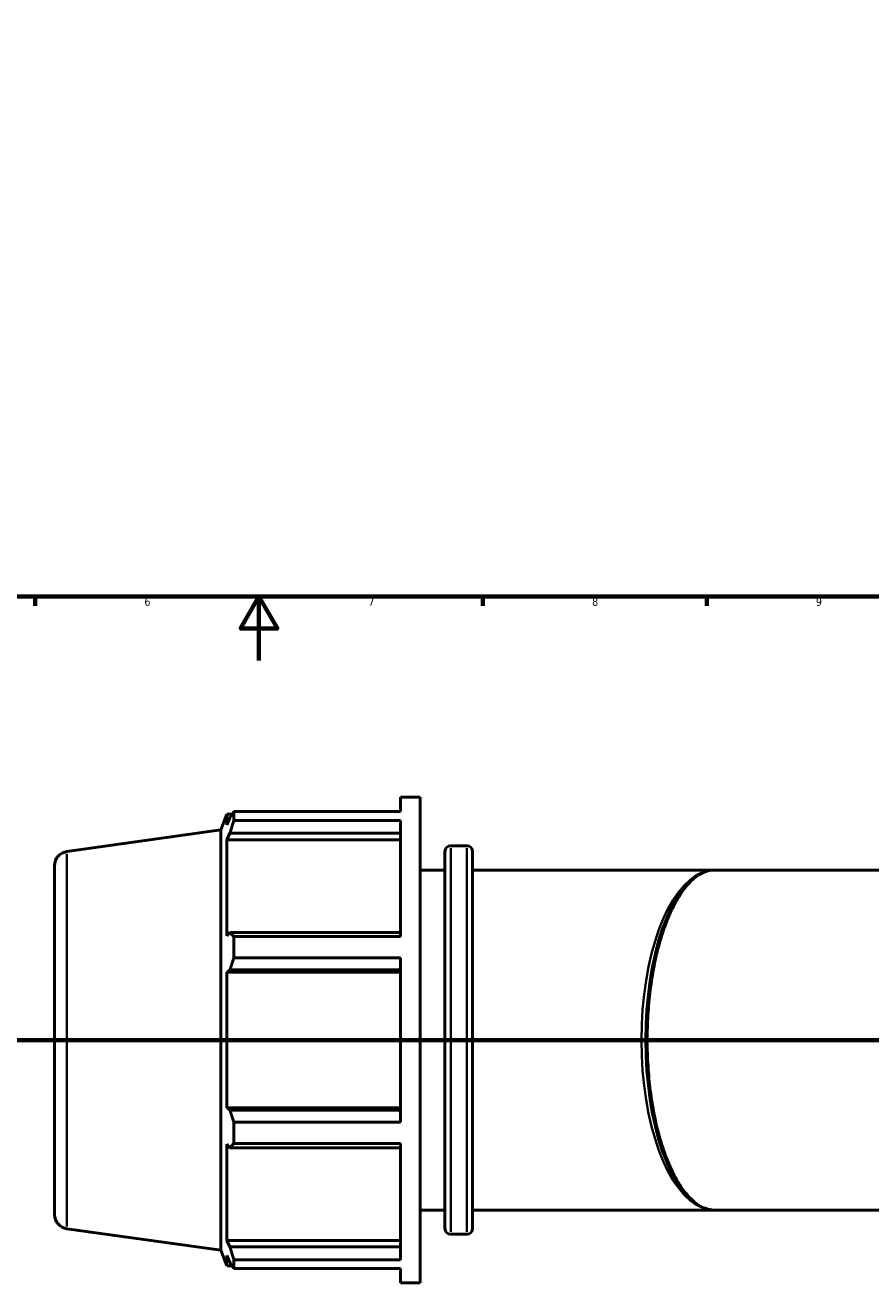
# Model space of a CAD drawing. Header units: millimetres. Extents: x -7 to 1648, y -196 to 1425.
# Tile 3 of 12: x 347 to 612, y -195 to 199. Entities that reach past the tile are written whole.
import ezdxf

# ---------------------------------------------------------------- set-up
doc = ezdxf.new("R2010")
doc.units = ezdxf.units.MM
doc.linetypes.add('CHAIN', pattern=[0.7087, 0.4724, -0.0591, 0.1181, -0.0591])
for name, color, linetype, lineweight in [('Border (ISO)', 7, 'Continuous', 70), ('Section Line (ISO)', 7, 'CHAIN', 70), ('Visible (ISO)', 7, 'Continuous', 50), ('Visible Narrow (ISO)', 7, 'Continuous', 35)]:
    doc.layers.add(name, color=color, linetype=linetype, lineweight=lineweight)
doc.styles.add('Note Text (ISO)', font='tahoma.ttf')

# ---------------------------------------------------------------- blocks, each defined once
blk = doc.blocks.new('Borders Default Border')
at = {"layer": 'Border (ISO)'}
for p, q in [((350.42, 20), (350.42, 17.1)), ((490.58, 20), (490.58, 17.1)), ((560.67, 20), (560.67, 17.1))]:
    blk.add_line(p, q, dxfattribs=at)
at = {"layer": 'Border (ISO)', "flags": 128}
for points in [[(20, 20), (20, 574), (821, 574), (821, 20), (20, 20)], [(420.5, 0), (420.5, 20), (414.73, 10), (426.27, 10), (420.5, 20)]]:
    blk.add_lwpolyline(points, dxfattribs=at)
at = {"layer": 'Border (ISO)', "color": 232, "true_color": 0xca0064, "char_height": 2.5, "attachment_point": 7, "style": 'Note Text (ISO)'}
for s, insert in [('6', (384.66, 17.05)), ('7', (454.77, 17.1)), ('8', (524.81, 17.04)), ('9', (594.88, 17.05))]:
    blk.add_mtext(s, dxfattribs=dict(at, insert=insert))
blk = doc.blocks.new('2dTransSection0')
at = {"layer": 'Section Line (ISO)', "linetype": 'CHAIN'}
blk.add_line((268.76, -118.84), (1088.33, -118.84), dxfattribs=at)

msp = doc.modelspace()

# ---------------------------------------------------------------- linework, layer by layer
at = {"layer": 'Visible (ISO)'}
for p, q in [((464.8512, -47.3312), (464.8512, -42.8418)), ((464.8512, -42.8418), (470.9312, -42.8418)), ((470.9312, -194.8418), (470.9312, -42.8418)), ((408.5312, -53.0336), (410.4996, -48.1618)), ((410.4996, -48.1618), (410.4996, -51.433)), ((410.4996, -48.1618), (412.1138, -48.1618)), ((411.4208, -49.2586), (410.4996, -51.433)), ((412.649, -47.3312), (464.8512, -47.3312)), ((412.649, -50.0794), (412.649, -47.3312)), ((464.8512, -50.0794), (412.649, -50.0794)), ((464.8512, -86.4729), (464.8512, -50.0794)), ((360.4049, -59.7973), (408.5312, -53.0336)), ((408.5312, -184.6499), (408.5312, -53.0336)), ((410.4996, -56.1478), (411.4208, -54.1254)), ((411.4208, -54.1254), (464.8512, -54.1254)), ((464.8512, -56.1478), (410.4996, -56.1478)), ((410.4996, -56.1478), (410.4996, -86.2054)), ((480.5312, -58.0418), (485.5979, -58.0418)), ((478.7312, -177.8418), (478.7312, -59.8418)), ((487.3979, -59.8418), (487.3979, -177.8418)), ((356.5312, -64.2536), (356.5312, -173.43)), ((470.9312, -65.6418), (478.7312, -65.6418)), ((487.3979, -65.6418), (563.0312, -65.6418)), ((563.0312, -65.6418), (635.3943, -65.6418)), ((411.4208, -85.1526), (410.4996, -86.2054)), ((464.8512, -85.1526), (411.4208, -85.1526)), ((412.649, -86.4729), (464.8512, -86.4729)), ((412.649, -93.1077), (412.649, -86.4729)), ((464.8512, -93.1077), (412.649, -93.1077)), ((464.8512, -144.5758), (464.8512, -93.1077)), ((410.4996, -97.5879), (411.4208, -96.9023)), ((464.8512, -97.5879), (410.4996, -97.5879)), ((410.4996, -97.5879), (410.4996, -140.0956)), ((411.4208, -96.9023), (464.8512, -96.9023)), ((464.8512, -140.0956), (410.4996, -140.0956)), ((411.4208, -140.7813), (410.4996, -140.0956)), ((464.8512, -140.7813), (411.4208, -140.7813)), ((412.649, -144.5758), (464.8512, -144.5758)), ((412.649, -151.2106), (412.649, -144.5758)), ((410.4996, -151.4782), (410.4996, -181.5357)), ((410.4996, -151.4782), (411.4208, -152.5309)), ((411.4208, -152.5309), (464.8512, -152.5309)), ((464.8512, -151.2106), (412.649, -151.2106)), ((464.8512, -187.6041), (464.8512, -151.2106)), ((470.9312, -172.0418), (478.7312, -172.0418)), ((487.3979, -172.0418), (563.0312, -172.0418)), ((563.0312, -172.0418), (635.3943, -172.0418)), ((360.4049, -177.8862), (408.5312, -184.6499)), ((480.5312, -179.6418), (485.5979, -179.6418)), ((408.5312, -184.6499), (410.4996, -189.5218)), ((464.8512, -181.5357), (410.4996, -181.5357)), ((411.4208, -183.5581), (410.4996, -181.5357)), ((464.8512, -183.5581), (411.4208, -183.5581)), ((410.4996, -186.2505), (410.4996, -189.5218)), ((410.4996, -186.2505), (411.4208, -188.4249)), ((412.649, -187.6041), (464.8512, -187.6041)), ((412.649, -190.3523), (412.649, -187.6041)), ((410.4996, -189.5218), (412.1138, -189.5218)), ((464.8512, -190.3523), (412.649, -190.3523)), ((464.8512, -194.8418), (464.8512, -190.3523)), ((464.8512, -194.8418), (470.9312, -194.8418))]:
    msp.add_line(p, q, dxfattribs=at)
for centre, radius, start, end in [((480.5312, -59.8418), 1.8, 90, 180), ((485.5979, -59.8418), 1.8, 0, 90), ((361.0312, -64.2536), 4.5, 98, 180), ((361.0312, -173.43), 4.5, 180, 262), ((480.5312, -177.8418), 1.8, 180, 270), ((485.5979, -177.8418), 1.8, 270, 0)]:
    msp.add_arc(centre, radius, start, end, dxfattribs=at)
for points, weights in [([(411.4208, -49.2586), (412.0103, -48.3146), (412.649, -47.3312)], [1.00224526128, 1.00153087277, 1]), ([(412.649, -50.0794), (412.0103, -52.1437), (411.4208, -54.1254)], [1, 1.00153087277, 1.00224526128]), ([(411.4208, -85.1526), (412.0103, -85.7993), (412.649, -86.4729)], [1.00224526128, 1.00153087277, 1]), ([(412.649, -93.1077), (412.0103, -95.0437), (411.4208, -96.9023)], [1, 1.00153087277, 1.00224526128]), ([(411.4208, -140.7813), (412.0103, -142.6398), (412.649, -144.5758)], [1.00224526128, 1.00153087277, 1]), ([(412.649, -151.2106), (412.0103, -151.8842), (411.4208, -152.5309)], [1, 1.00153087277, 1.00224526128]), ([(411.4208, -183.5581), (412.0103, -185.5398), (412.649, -187.6041)], [1.00224526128, 1.00153087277, 1]), ([(412.649, -190.3523), (412.0103, -189.369), (411.4208, -188.4249)], [1, 1.00153087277, 1.00224526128])]:
    msp.add_rational_spline(points, weights, degree=2, dxfattribs=at)
msp.add_open_spline([(563.0312, -65.6418), (562.3905, -65.6418), (561.7494, -65.7218), (560.4871, -66.0407), (559.8664, -66.2714), (558.6644, -66.8687), (558.0843, -67.2225), (556.9531, -68.0477), (556.4023, -68.5114), (555.3227, -69.5487), (554.7938, -70.1184), (553.7572, -71.3629), (553.2492, -72.0356), (552.2567, -73.4806), (551.772, -74.2516), (550.8295, -75.8862), (550.3715, -76.7489), (549.4862, -78.5586), (549.0586, -79.5048), (547.8283, -82.452), (547.0699, -84.5762), (545.7089, -89.0562), (545.1035, -91.4071), (544.0571, -96.2688), (543.6132, -98.7758), (542.8917, -103.8876), (542.6115, -106.4901), (542.2157, -111.7406), (542.0983, -114.3878), (542.0255, -119.6829), (542.0693, -122.3307), (542.3162, -127.5861), (542.5196, -130.1935), (543.0837, -135.326), (543.4456, -137.8503), (544.3238, -142.77), (544.8422, -145.1631), (546.0282, -149.7658), (546.6983, -151.9716), (548.1771, -156.1363), (548.9882, -158.0899), (550.729, -161.6811), (551.6606, -163.3124), (553.1188, -165.4676), (553.6194, -166.1419), (554.638, -167.3881), (555.1561, -167.9589), (556.2062, -168.995), (556.7382, -169.4583), (558.253, -170.6118), (559.2318, -171.1573), (561.1517, -171.8709), (562.0925, -172.0418), (563.0312, -172.0418)], degree=3, knots=[-1.57079633, -1.57079633, -1.57079633, -1.57079633, -1.46653397, -1.46653397, -1.36778303, -1.36778303, -1.27734541, -1.27734541, -1.19201491, -1.19201491, -1.10935695, -1.10935695, -1.02814203, -1.02814203, -0.94783087, -0.94783087, -0.86822898, -0.86822898, -0.78929762, -0.78929762, -0.63281278, -0.63281278, -0.47922699, -0.47922699, -0.32844853, -0.32844853, -0.18001515, -0.18001515, -0.03318535, -0.03318535, 0.11294486, 0.11294486, 0.25933792, 0.25933792, 0.40692271, 0.40692271, 0.55650413, 0.55650413, 0.70866605, 0.70866605, 0.86367565, 0.86367565, 1.02146067, 1.02146067, 1.10170876, 1.10170876, 1.18282352, 1.18282352, 1.26527907, 1.26527907, 1.4180377, 1.4180377, 1.57079633, 1.57079633, 1.57079633, 1.57079633], dxfattribs=at)
at = {"layer": 'Visible Narrow (ISO)'}
for p, q in [((480.5312, -58.7903), (480.5312, -178.8932)), ((485.5979, -178.8932), (485.5979, -58.7903)), ((360.4049, -177.1592), (360.4049, -60.5243))]:
    msp.add_line(p, q, dxfattribs=at)
for major_axis, ratio, start_param, end_param in [((0, -53.2), 0.42822831, 3.29867229, 6.12610567), ((0, 53.2), 0.40430364, 0.15707963, 2.98451302)]:
    msp.add_ellipse((563.0312, -118.8418), major_axis=major_axis, ratio=ratio, start_param=start_param, end_param=end_param, dxfattribs=at)

# ---------------------------------------------------------------- block references
msp.add_blockref('Borders Default Border', (0, 0))
at = {"layer": 'Section Line (ISO)'}
msp.add_blockref('2dTransSection0', (0, 0), dxfattribs=at)

doc.saveas('drawing.dxf')
